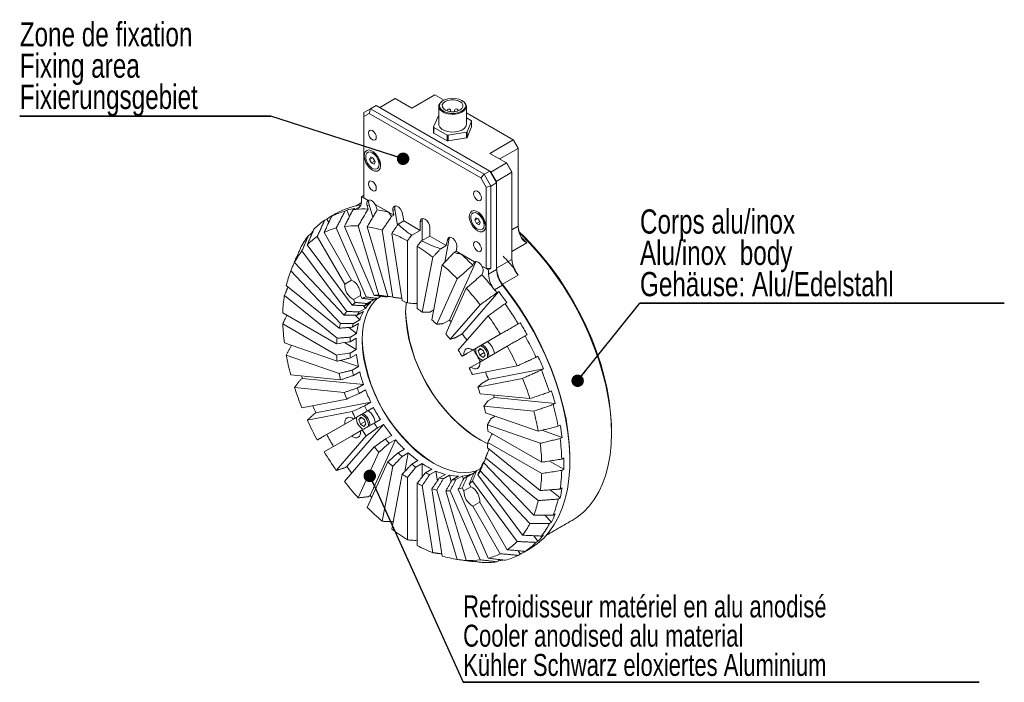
# Model space of a CAD drawing. Header units: millimetres. Extents: x 12 to 395, y 66 to 283.
# Tile 1 of 4: x 26 to 168, y 66 to 162. Entities that reach past the tile are written whole.
import ezdxf

# ---------------------------------------------------------------- set-up
doc = ezdxf.new("R2010")
doc.units = ezdxf.units.MM
doc.layers.add('FORMAT', color=7, linetype='Continuous')
doc.styles.add('SLDTEXTSTYLE0', font='TXT', dxfattribs={"width": 0.75})
doc.dimstyles.new('SLDDIMSTYLE6', dxfattribs={"dimtxt": 0, "dimasz": 1.8, "dimexe": 0, "dimexo": 0.0625, "dimgap": 0, "dimtad": 0, "dimtih": 1, "dimtoh": 1, "dimdec": 0, "dimrnd": 1e-09, "dimzin": 0, "dimdsep": 46, "dimtxsty": 'Standard', "dimblk1": 'DOT', "dimblk2": 'DOT', "dimsah": 1, "dimcen": 0.09, "dimadec": 0, "dimazin": 0, "dimtfac": 1.8, "dimtdec": 0, "dimtofl": 0, "dimtmove": 0, "dimatfit": 3, "dimldrblk": 'DOT', "dimfxl": 1, "dimtolj": 1, "dimtzin": 0, "dimarcsym": 0})

# ---------------------------------------------------------------- blocks, each defined once
blk = doc.blocks.new('SW_NOTE_3')
at = {"layer": 'FORMAT', "color": 0}
for p, q in [((0, 0), (74.64, 0)), ((74.64, 0), (0, 0)), ((0, 0), (74.64, 0)), ((74.64, 0), (0, 0)), ((0, 0), (74.64, 0)), ((74.64, 0), (0, 0))]:
    blk.add_line(p, q, dxfattribs=at)
at = {"layer": 'FORMAT', "color": 0, "char_height": 3.175, "attachment_point": 1, "style": 'SLDTEXTSTYLE0'}
for s, insert in [('Refroidisseur matériel en alu anodisé', (0, 12.56)), ('Cooler anodised alu material', (0, 8.33)), ('Kühler Schwarz eloxiertes Aluminium', (0, 4.1))]:
    blk.add_mtext(s, dxfattribs=dict(at, insert=insert))
blk = doc.blocks.new('_DOT')
at = {"color": 0, "linetype": 'ByBlock', "lineweight": -2}
blk.add_line((-0.5, 0), (-1, 0), dxfattribs=at)
at = {"color": 0, "linetype": 'ByBlock', "const_width": 0.5}
blk.add_lwpolyline([(-0.25, 0, 1), (0.25, 0, 1)], format="xyb", close=True, dxfattribs=at)
blk = doc.blocks.new('SW_NOTE_4')
at = {"layer": 'FORMAT', "color": 0}
for p, q in [((0, 0), (52.7, 0)), ((52.7, 0), (0, 0)), ((0, 0), (52.7, 0)), ((52.7, 0), (0, 0)), ((0, 0), (52.7, 0)), ((52.7, 0), (0, 0))]:
    blk.add_line(p, q, dxfattribs=at)
at = {"layer": 'FORMAT', "color": 0, "char_height": 3.5, "attachment_point": 1, "style": 'SLDTEXTSTYLE0'}
for s, insert in [('Corps alu/inox', (0, 13.57)), ('Alu/inox  body', (0, 9.04)), ('Gehäuse: Alu/Edelstahl', (0, 4.52))]:
    blk.add_mtext(s, dxfattribs=dict(at, insert=insert))
blk = doc.blocks.new('SW_NOTE_5')
at = {"layer": 'FORMAT', "color": 0}
for p, q in [((-36.35, 0), (0, 0)), ((0, 0), (-36.35, 0)), ((-36.35, 0), (0, 0)), ((0, 0), (-36.35, 0)), ((-36.35, 0), (0, 0)), ((0, 0), (-36.35, 0))]:
    blk.add_line(p, q, dxfattribs=at)
at = {"layer": 'FORMAT', "color": 0, "char_height": 3.5, "attachment_point": 1, "style": 'SLDTEXTSTYLE0'}
for s, insert in [('Zone de fixation', (-36.34, 13.57)), ('Fixing area', (-36.34, 9.04)), ('Fixierungsgebiet', (-36.34, 4.52))]:
    blk.add_mtext(s, dxfattribs=dict(at, insert=insert))

msp = doc.modelspace()

# ---------------------------------------------------------------- linework, layer by layer
at = {"color": 7, "linetype": 'Continuous', "lineweight": 15}
for p, q in [((82.35, 149.379), (85.709, 151.318)), ((87.021, 150.561), (85.709, 151.318)), ((76.405, 149.301), (77.219, 149.77)), ((93.634, 140.294), (77.219, 149.77)), ((79.946, 150.767), (77.719, 149.482)), ((82.35, 149.379), (79.946, 150.767)), ((75.42, 148.732), (76.405, 149.301)), ((75.42, 148.732), (75.42, 148.155)), ((76.198, 148.604), (75.42, 148.155)), ((75.42, 148.155), (75.42, 136.397)), ((76.405, 149.301), (76.198, 148.604)), ((92.32, 139.297), (76.198, 148.604)), ((76.405, 149.301), (92.82, 139.825)), ((86.166, 148.193), (85.495, 146.661)), ((88.652, 148.892), (88.603, 148.913)), ((89.027, 149.017), (89.02, 148.982)), ((97.023, 144.787), (90.254, 148.694)), ((90.978, 147.557), (90.254, 147.964)), ((90.342, 145.953), (91.014, 147.485)), ((91.014, 146.669), (91.014, 147.485)), ((85.495, 145.845), (85.495, 146.661)), ((85.531, 146.589), (87.493, 145.488)), ((85.531, 146.589), (85.531, 145.773)), ((87.493, 144.671), (85.531, 145.773)), ((87.493, 144.671), (87.493, 145.488)), ((87.619, 145.469), (90.252, 145.9)), ((87.619, 145.469), (87.619, 144.653)), ((90.252, 145.083), (90.252, 145.9)), ((91.014, 146.669), (90.342, 145.137)), ((90.342, 145.953), (90.342, 145.137)), ((90.252, 145.083), (87.619, 144.653)), ((93.664, 142.848), (97.023, 144.787)), ((97.73, 143.562), (97.023, 144.787)), ((97.064, 144.763), (97.023, 144.787)), ((97.064, 144.763), (97.73, 143.61)), ((96.068, 141.46), (93.664, 142.848)), ((95.078, 142.032), (97.73, 143.562)), ((97.73, 143.61), (97.73, 143.562)), ((97.73, 132.301), (97.73, 143.562)), ((76.253, 141.979), (76.41, 142.324)), ((76.253, 141.979), (76.664, 142.216)), ((76.502, 141.461), (76.253, 141.979)), ((76.41, 142.324), (76.814, 142.151)), ((76.502, 141.461), (76.961, 141.726)), ((76.906, 141.289), (76.502, 141.461)), ((76.961, 141.726), (76.742, 142.182)), ((76.814, 142.151), (77.063, 141.634)), ((77.063, 141.634), (76.906, 141.289)), ((77.033, 141.696), (76.961, 141.726)), ((93.789, 140.145), (96.068, 141.46)), ((96.846, 140.113), (96.068, 141.46)), ((96.109, 141.436), (96.068, 141.46)), ((96.109, 141.436), (96.846, 140.161)), ((92.82, 139.825), (92.32, 139.297)), ((92.82, 139.825), (93.634, 140.294)), ((92.82, 139.825), (93.805, 138.119)), ((94.618, 138.588), (93.634, 140.294)), ((93.737, 140.234), (93.634, 140.294)), ((93.737, 140.234), (94.618, 138.708)), ((96.846, 140.113), (94.567, 138.797)), ((96.846, 140.161), (96.846, 140.113)), ((96.846, 127.523), (96.846, 140.113)), ((93.098, 137.95), (92.32, 139.297)), ((93.805, 138.119), (94.618, 138.588)), ((94.618, 138.708), (94.618, 138.588)), ((94.618, 126.063), (94.618, 138.588)), ((75.42, 136.805), (75.066, 136.6)), ((93.805, 138.119), (93.098, 137.95)), ((93.098, 126.191), (93.098, 137.95)), ((93.805, 138.119), (93.805, 126.191)), ((75.066, 136.6), (76.021, 136.049)), ((75.066, 136.002), (75.066, 136.6)), ((76.022, 136.049), (75.42, 136.397)), ((76.177, 135.427), (75.893, 135.263)), ((76.022, 136.049), (76.021, 136.049)), ((76.177, 135.427), (76.718, 133.608)), ((77.071, 135.442), (77.073, 135.443)), ((77.071, 135.442), (79.014, 134.321)), ((79.741, 133.903), (77.073, 135.443)), ((71.051, 133.933), (70.767, 133.769)), ((72.677, 134.476), (72.962, 134.64)), ((72.962, 134.64), (73.354, 133.736)), ((74.137, 134.869), (73.853, 134.705)), ((74.196, 134.746), (74.82, 135.106)), ((75.893, 135.263), (76.033, 134.792)), ((77.339, 134.662), (77.199, 135.134)), ((79.741, 133.903), (79.428, 133.722)), ((79.917, 134.746), (79.634, 134.582)), ((79.634, 134.582), (79.741, 133.903)), ((79.917, 134.746), (80.276, 132.452)), ((81.183, 133.07), (81.021, 134.1)), ((69.767, 133.191), (70.051, 133.355)), ((70.051, 133.355), (70.343, 132.849)), ((80.383, 132.609), (81.183, 133.07)), ((83.552, 131.702), (81.183, 133.07)), ((83.835, 133.09), (83.552, 132.927)), ((83.552, 132.927), (83.552, 131.702)), ((83.835, 133.09), (83.835, 130.233)), ((91.456, 133.202), (91.612, 133.547)), ((91.456, 133.202), (91.866, 133.439)), ((91.704, 132.685), (91.456, 133.202)), ((91.612, 133.547), (92.017, 133.375)), ((91.704, 132.685), (92.164, 132.95)), ((92.109, 132.512), (91.704, 132.685)), ((92.164, 132.95), (91.945, 133.406)), ((92.017, 133.375), (92.265, 132.858)), ((92.265, 132.858), (92.109, 132.512)), ((92.236, 132.919), (92.164, 132.95)), ((67.413, 130.986), (67.698, 131.15)), ((67.698, 131.15), (67.817, 130.989)), ((73.655, 124.523), (69.68, 131.408)), ((71.43, 132.056), (75.756, 122.081)), ((76.932, 122.31), (72.606, 132.285)), ((74.602, 132.364), (77.582, 122.336)), ((78.889, 122.206), (75.908, 132.235)), ((78.074, 131.743), (79.594, 122.046)), ((80.981, 121.564), (79.461, 131.261)), ((83.552, 131.702), (82.349, 131.007)), ((84.966, 130.886), (84.966, 132.111)), ((96.846, 131.791), (97.73, 132.301)), ((73.72, 120.905), (67.244, 129.639)), ((68.68, 130.831), (72.655, 123.946)), ((81.714, 130.217), (81.714, 121.224)), ((83.763, 130.191), (84.966, 130.886)), ((87.336, 129.518), (84.966, 130.886)), ((87.78, 130.525), (87.125, 127.1)), ((87.497, 130.362), (87.336, 129.518)), ((87.78, 130.525), (87.497, 130.362)), ((87.853, 130.714), (87.78, 130.525)), ((96.846, 128.647), (98.997, 129.888)), ((98.185, 130.722), (98.997, 129.888)), ((66.459, 128.735), (72.934, 120.001)), ((83.128, 120.408), (83.128, 129.401)), ((87.336, 129.518), (86.536, 129.056)), ((88.465, 128.505), (88.778, 128.685)), ((88.778, 128.685), (88.884, 129.242)), ((91.446, 127.145), (88.778, 128.685)), ((89.502, 128.266), (91.445, 127.144)), ((72.587, 119.451), (65.392, 127.046)), ((65.707, 127.945), (65.776, 127.985)), ((85.38, 127.844), (83.861, 119.901)), ((91.601, 127.148), (87.803, 118.753)), ((91.317, 126.984), (91.177, 126.674)), ((91.601, 127.148), (91.317, 126.984)), ((91.446, 127.145), (91.445, 127.144)), ((91.633, 127.208), (91.601, 127.148)), ((94.619, 126.237), (96.846, 127.523)), ((64.851, 125.849), (72.045, 118.255)), ((85.248, 118.782), (86.767, 126.725)), ((92.483, 125.295), (92.623, 125.605)), ((92.495, 126.538), (92.497, 126.539)), ((92.495, 126.538), (93.45, 125.987)), ((93.098, 126.191), (92.497, 126.539)), ((93.805, 126.191), (93.098, 126.191)), ((93.45, 125.987), (93.805, 126.191)), ((93.45, 125.389), (94.618, 126.063)), ((93.45, 125.389), (93.45, 125.987)), ((97.147, 126.265), (97.227, 126.171)), ((73.656, 124.523), (72.655, 123.946)), ((88.933, 124.716), (85.953, 118.128)), ((97.73, 125.245), (95.459, 123.934)), ((71.832, 117.564), (64.194, 123.728)), ((87.26, 116.749), (90.24, 123.337)), ((94.947, 122.856), (89.637, 116.744)), ((94.32, 123.129), (95.488, 123.803)), ((94.663, 122.692), (94.947, 122.856)), ((95.488, 123.803), (95.575, 123.781)), ((63.918, 122.285), (71.556, 116.122)), ((73.936, 121.727), (74.936, 122.304)), ((73.936, 121.727), (74.187, 121.293)), ((75.187, 121.87), (74.936, 122.304)), ((76.43, 121.335), (75.534, 120.817)), ((75.913, 121.132), (76.809, 121.649)), ((76.767, 121.723), (76.809, 121.649)), ((77.375, 121.88), (77.909, 122.189)), ((79.078, 122.13), (79.128, 122.159)), ((82.938, 121.113), (83.128, 121.222)), ((96.123, 121.27), (95.839, 121.105)), ((71.484, 115.317), (63.696, 119.812)), ((75.363, 119.984), (74.466, 119.467)), ((74.748, 119.913), (75.645, 120.43)), ((75.351, 120.826), (75.645, 120.43)), ((84.948, 119.885), (85.523, 120.217)), ((92.236, 120.952), (87.909, 115.973)), ((74.648, 118.228), (73.751, 117.71)), ((73.925, 118.27), (74.822, 118.788)), ((74.181, 119.464), (74.822, 118.788)), ((86.907, 118.236), (87.803, 118.753)), ((89.085, 114.387), (93.412, 119.366)), ((98.033, 118.356), (93.308, 115.627)), ((97.749, 118.192), (98.033, 118.356)), ((63.696, 118.179), (71.484, 113.684)), ((73.271, 117.674), (74.372, 116.785)), ((73.476, 116.268), (74.372, 116.785)), ((71.556, 112.795), (63.918, 115.45)), ((72.599, 115.489), (74.314, 114.499)), ((74.314, 116.132), (73.417, 115.615)), ((88.74, 116.227), (89.637, 116.744)), ((95.161, 116.698), (91.186, 114.403)), ((93.308, 115.627), (91.186, 114.403)), ((99.033, 116.624), (98.749, 116.46)), ((73.417, 113.981), (74.314, 114.499)), ((89.905, 113.663), (91.594, 114.638)), ((90.378, 113.936), (91.275, 114.453)), ((91.594, 114.638), (91.275, 114.453)), ((92.236, 114.642), (91.951, 114.318)), ((92.365, 114.557), (91.951, 114.318)), ((91.951, 114.318), (92.175, 113.659)), ((92.836, 114.04), (92.175, 113.659)), ((92.186, 112.671), (96.161, 114.966)), ((92.745, 114.307), (92.236, 114.642)), ((92.969, 113.649), (92.745, 114.307)), ((64.194, 113.689), (71.832, 111.034)), ((72.059, 112.917), (74.648, 112.017)), ((74.372, 113.778), (73.476, 113.261)), ((89.905, 113.663), (89.655, 113.518)), ((92.186, 112.67), (90.905, 111.931)), ((92.175, 113.659), (92.684, 113.324)), ((92.684, 113.324), (92.969, 113.649)), ((100.317, 113.349), (100.601, 113.513)), ((73.751, 111.5), (74.648, 112.017)), ((74.822, 111.257), (73.925, 110.739)), ((90.655, 111.786), (90.905, 111.931)), ((97.597, 112.117), (91.122, 110.859)), ((93.44, 110.157), (101.387, 111.702)), ((101.387, 111.702), (101.103, 111.537)), ((72.045, 110.097), (64.851, 110.809)), ((66.248, 110.145), (66.533, 110.309)), ((66.533, 110.309), (75.363, 109.435)), ((91.908, 109.047), (98.383, 110.305)), ((93.44, 110.157), (92.543, 109.64)), ((65.392, 108.988), (72.587, 108.276)), ((74.466, 108.918), (75.363, 109.435)), ((75.645, 108.664), (74.748, 108.146)), ((102.268, 108.348), (102.552, 108.512)), ((72.934, 107.325), (66.459, 106.067)), ((68.483, 105.308), (76.43, 106.852)), ((75.534, 106.335), (76.43, 106.852)), ((99.45, 107.385), (92.255, 108.097)), ((94.263, 107.565), (93.366, 107.047)), ((94.263, 107.565), (103.093, 106.691)), ((67.244, 104.255), (73.72, 105.513)), ((76.058, 105.666), (73.936, 104.441)), ((76.809, 106.1), (75.913, 105.582)), ((76.809, 106.1), (76.058, 105.666)), ((92.796, 106.275), (99.991, 105.563)), ((103.093, 106.691), (102.809, 106.527)), ((68.199, 105.144), (68.483, 105.308)), ((74.344, 104.676), (70.051, 102.197)), ((72.655, 103.702), (74.344, 104.676)), ((74.187, 104.586), (73.936, 104.441)), ((74.986, 104.681), (74.701, 104.356)), ((75.115, 104.596), (74.701, 104.356)), ((74.701, 104.356), (74.925, 103.698)), ((75.586, 104.079), (74.925, 103.698)), ((75.495, 104.346), (74.986, 104.681)), ((75.719, 103.687), (75.495, 104.346)), ((76.913, 103.85), (77.809, 104.368)), ((100.648, 102.683), (93.01, 105.338)), ((94.391, 104.858), (93.816, 104.526)), ((72.655, 103.702), (68.68, 101.406)), ((78.271, 103.663), (72.962, 97.552)), ((74.936, 102.709), (73.655, 101.969)), ((74.925, 103.698), (75.434, 103.363)), ((74.936, 102.709), (75.187, 102.854)), ((75.434, 103.363), (75.719, 103.687)), ((78.271, 103.663), (77.375, 103.146)), ((93.286, 103.577), (100.924, 100.922)), ((101.146, 98.193), (93.358, 102.689)), ((101.151, 102.805), (104.086, 101.785)), ((103.526, 103.382), (103.81, 103.546)), ((69.68, 99.674), (73.655, 101.969)), ((70.051, 102.197), (69.767, 102.033)), ((75.756, 101.986), (71.43, 97.006)), ((79.975, 101.447), (76.317, 93.362)), ((78.551, 101.56), (79.447, 102.077)), ((79.975, 101.447), (79.078, 100.93)), ((94.064, 102.281), (93.874, 102.172)), ((104.086, 101.785), (103.802, 101.621)), ((72.606, 95.42), (76.932, 100.399)), ((80.385, 99.551), (81.281, 100.068)), ((100.924, 94.087), (93.286, 100.251)), ((93.358, 101.056), (101.146, 96.56)), ((77.582, 99.623), (74.602, 93.035)), ((81.853, 99.538), (80.957, 99.02)), ((81.853, 99.538), (81.338, 96.846)), ((82.344, 97.901), (83.24, 98.418)), ((92.874, 98.348), (92.825, 98.319)), ((93.01, 98.808), (100.648, 92.644)), ((102.261, 98.365), (104.329, 97.172)), ((104.044, 98.641), (104.329, 98.805)), ((72.962, 97.552), (72.677, 97.388)), ((75.908, 91.656), (78.889, 98.244)), ((79.594, 97.59), (78.074, 89.647)), ((83.835, 98.007), (82.938, 97.49)), ((83.835, 98.007), (83.835, 96.029)), ((84.353, 96.673), (85.249, 97.191)), ((85.844, 96.915), (84.948, 96.397)), ((85.844, 96.915), (86.063, 95.518)), ((92.291, 97.277), (91.758, 96.969)), ((92.255, 96.921), (99.45, 89.326)), ((99.991, 90.523), (92.796, 98.118)), ((104.329, 97.172), (104.044, 97.008)), ((79.461, 88.528), (80.981, 96.471)), ((81.714, 95.964), (81.714, 86.971)), ((86.335, 95.915), (87.231, 96.433)), ((87.803, 96.303), (86.907, 95.786)), ((87.803, 96.303), (88.068, 95.41)), ((88.213, 95.656), (89.11, 96.174)), ((89.637, 96.195), (88.74, 95.677)), ((89.637, 96.195), (89.833, 95.743)), ((89.916, 95.906), (90.813, 96.423)), ((91.275, 96.594), (90.378, 96.077)), ((91.122, 95.467), (97.597, 86.733)), ((91.384, 96.643), (91.275, 96.594)), ((91.275, 96.594), (91.317, 96.521)), ((98.383, 87.637), (91.908, 96.371)), ((83.128, 86.155), (83.128, 95.148)), ((83.861, 94.808), (85.38, 85.111)), ((86.767, 84.629), (85.248, 94.326)), ((85.953, 94.166), (88.933, 84.137)), ((90.24, 84.008), (87.26, 94.037)), ((87.909, 94.063), (92.236, 84.087)), ((93.412, 84.316), (89.085, 94.291)), ((89.655, 94.502), (89.905, 94.068)), ((90.906, 94.645), (89.905, 94.068)), ((90.905, 94.645), (90.655, 95.079)), ((102.363, 94.197), (103.81, 93.029)), ((103.802, 94.307), (104.086, 94.471)), ((76.317, 93.362), (76.033, 93.198)), ((103.81, 93.029), (103.526, 92.865)), ((91.186, 91.849), (92.186, 92.426)), ((91.186, 91.849), (95.161, 84.964)), ((96.161, 85.541), (92.186, 92.427)), ((101.584, 90.537), (102.552, 89.516)), ((102.809, 90.548), (103.093, 90.712)), ((102.552, 89.516), (102.268, 89.352)), ((100.014, 87.559), (100.601, 86.767)), ((101.103, 87.507), (101.387, 87.671)), ((98.749, 85.302), (99.033, 85.466)), ((100.601, 86.767), (100.317, 86.603)), ((94.867, 84.137), (94.947, 83.953)), ((97.741, 85.395), (98.033, 84.889)), ((98.033, 84.889), (97.749, 84.725)), ((91.245, 83.87), (91.177, 83.831)), ((94.947, 83.953), (94.663, 83.789))]:
    msp.add_line(p, q, dxfattribs=at)
at = {"color": 7, "linetype": 'Continuous', "lineweight": 15, "flags": 128}
for points in [[(89.649, 150.473), (89.984, 150.225), (90.191, 149.934), (90.254, 149.622), (90.169, 149.312), (89.942, 149.026), (89.59, 148.786), (89.139, 148.61), (88.622, 148.51), (88.078, 148.495), (87.547, 148.565), (87.068, 148.716), (86.678, 148.935), (86.404, 149.207), (86.268, 149.511), (86.279, 149.826), (86.436, 150.127), (86.729, 150.392), (86.84, 150.462)], [(89.579, 150.513), (89.142, 150.697), (88.632, 150.802), (88.092, 150.82), (87.566, 150.749), (87.095, 150.596), (86.718, 150.372), (86.465, 150.096), (86.358, 149.79), (86.404, 149.479), (86.6, 149.188), (86.93, 148.941), (87.367, 148.757), (87.877, 148.652), (88.417, 148.634), (88.943, 148.705), (89.414, 148.858), (89.791, 149.082), (90.044, 149.358), (90.151, 149.664), (90.105, 149.975), (89.909, 150.266), (89.579, 150.513)], [(89.3, 150.348), (88.917, 150.504), (88.468, 150.584), (87.999, 150.58), (87.555, 150.493), (87.179, 150.331), (86.909, 150.109), (86.77, 149.851), (86.776, 149.58), (86.928, 149.323), (87.209, 149.106), (87.592, 148.95), (88.041, 148.87), (88.51, 148.874), (88.954, 148.961), (89.33, 149.123), (89.6, 149.345), (89.739, 149.604), (89.733, 149.874), (89.581, 150.131), (89.3, 150.348)], [(87.469, 148.989), (87.467, 149.006), (87.467, 149.008)], [(86.254, 147.073), (86.268, 146.939), (86.404, 146.635), (86.678, 146.363), (87.068, 146.144), (87.547, 145.993), (88.078, 145.923), (88.622, 145.938), (89.139, 146.038), (89.59, 146.214), (89.942, 146.454), (90.169, 146.739), (90.254, 147.05), (90.254, 147.073)], [(76.658, 144.827), (76.874, 144.752), (77.058, 144.788), (77.181, 144.929), (77.224, 145.154), (77.181, 145.429), (77.058, 145.712), (76.874, 145.959), (76.658, 146.134), (76.441, 146.209), (76.258, 146.174), (76.135, 146.032), (76.092, 145.807), (76.135, 145.532), (76.258, 145.25), (76.441, 145.002), (76.658, 144.827)], [(76.658, 140.434), (77.008, 140.293), (77.327, 140.287), (77.587, 140.415), (77.764, 140.667), (77.843, 141.02), (77.816, 141.443), (77.687, 141.898), (77.466, 142.345), (77.173, 142.745), (76.835, 143.061), (76.481, 143.265), (76.142, 143.34), (75.85, 143.278), (75.629, 143.086), (75.5, 142.78), (75.473, 142.388), (75.552, 141.943), (75.729, 141.487), (75.989, 141.059), (76.308, 140.698), (76.658, 140.434)], [(77.556, 140.858), (77.386, 140.642), (77.138, 140.553), (76.837, 140.599), (76.517, 140.776), (76.213, 141.065), (75.956, 141.434), (75.776, 141.844), (75.691, 142.249), (75.711, 142.607), (75.833, 142.877), (76.045, 143.032), (76.324, 143.054), (76.638, 142.94), (76.955, 142.704), (77.239, 142.37), (77.461, 141.976), (77.595, 141.563), (77.628, 141.176), (77.556, 140.858)], [(77.028, 142.896), (76.88, 142.858), (76.836, 142.826)], [(77.63, 141.45), (77.68, 141.473), (77.787, 141.582)], [(76.658, 137.479), (76.874, 137.403), (77.058, 137.439), (77.181, 137.58), (77.224, 137.805), (77.181, 138.08), (77.058, 138.363), (76.874, 138.61), (76.658, 138.785), (76.441, 138.86), (76.258, 138.825), (76.135, 138.684), (76.092, 138.458), (76.135, 138.184), (76.258, 137.901), (76.441, 137.653), (76.658, 137.479)], [(91.861, 136.051), (92.077, 135.976), (92.261, 136.011), (92.383, 136.153), (92.426, 136.378), (92.383, 136.653), (92.261, 136.935), (92.077, 137.183), (91.861, 137.358), (91.644, 137.433), (91.461, 137.397), (91.338, 137.256), (91.295, 137.031), (91.338, 136.756), (91.461, 136.473), (91.644, 136.226), (91.861, 136.051)], [(77.073, 135.443), (76.963, 135.62), (76.835, 135.78), (76.694, 135.913), (76.547, 136.016), (76.4, 136.083), (76.26, 136.111), (76.132, 136.1), (76.022, 136.049)], [(81.021, 134.1), (80.916, 134.456), (80.721, 134.793), (80.466, 135.063), (80.19, 135.222), (79.935, 135.247), (79.74, 135.134), (79.634, 134.901), (79.634, 134.582)], [(79.99, 135.254), (79.917, 135.064), (79.917, 134.746)], [(91.861, 131.658), (92.211, 131.517), (92.53, 131.51), (92.789, 131.638), (92.967, 131.89), (93.045, 132.243), (93.019, 132.667), (92.89, 133.122), (92.669, 133.569), (92.376, 133.968), (92.038, 134.284), (91.684, 134.489), (91.345, 134.563), (91.053, 134.502), (90.832, 134.31), (90.703, 134.004), (90.676, 133.611), (90.755, 133.167), (90.932, 132.711), (91.192, 132.283), (91.511, 131.921), (91.861, 131.658)], [(92.759, 132.081), (92.589, 131.866), (92.341, 131.776), (92.04, 131.823), (91.72, 132), (91.415, 132.289), (91.159, 132.658), (90.978, 133.067), (90.894, 133.473), (90.914, 133.83), (91.036, 134.101), (91.248, 134.255), (91.526, 134.277), (91.841, 134.164), (92.158, 133.927), (92.442, 133.594), (92.664, 133.199), (92.798, 132.786), (92.831, 132.4), (92.759, 132.081)], [(92.231, 134.119), (92.083, 134.082), (92.039, 134.05)], [(84.966, 132.111), (84.913, 132.454), (84.759, 132.808), (84.53, 133.117), (84.259, 133.335), (83.989, 133.429), (83.759, 133.385), (83.606, 133.208), (83.552, 132.927)], [(83.921, 133.431), (83.889, 133.372), (83.835, 133.09)], [(92.833, 132.674), (92.883, 132.696), (92.989, 132.806)], [(97.855, 131.538), (98.71, 130.71), (100.016, 129.339), (101.279, 127.884), (102.492, 126.351), (103.649, 124.751), (104.743, 123.09), (105.768, 121.378), (106.718, 119.626), (107.589, 117.841), (108.376, 116.034), (109.074, 114.215), (109.679, 112.394), (110.189, 110.581), (110.6, 108.785), (110.91, 107.016), (111.118, 105.285), (111.222, 103.6), (111.235, 102.777)], [(105.539, 89.778), (106.272, 90.25), (107.181, 90.986), (108.007, 91.843), (108.747, 92.816), (109.397, 93.899), (109.952, 95.088), (110.411, 96.376), (110.77, 97.755), (111.028, 99.219), (111.184, 100.76), (111.235, 102.369), (111.184, 104.038), (111.028, 105.758), (110.77, 107.52), (110.411, 109.314), (109.952, 111.131), (109.397, 112.962), (108.747, 114.795), (108.007, 116.623), (107.181, 118.434), (106.272, 120.219), (105.287, 121.969), (104.229, 123.674), (103.105, 125.325), (101.92, 126.914), (100.681, 128.432), (99.395, 129.871), (98.069, 131.222), (97.903, 131.382)], [(88.884, 129.242), (88.884, 129.561), (88.779, 129.916), (88.584, 130.254), (88.329, 130.523), (88.053, 130.683), (87.798, 130.708), (87.603, 130.595), (87.497, 130.362)], [(91.861, 128.702), (92.077, 128.627), (92.261, 128.663), (92.383, 128.804), (92.426, 129.029), (92.383, 129.304), (92.261, 129.586), (92.077, 129.834), (91.861, 130.009), (91.644, 130.084), (91.461, 130.048), (91.338, 129.907), (91.295, 129.682), (91.338, 129.407), (91.461, 129.124), (91.644, 128.877), (91.861, 128.702)], [(92.497, 126.539), (92.387, 126.716), (92.259, 126.875), (92.118, 127.009), (91.971, 127.112), (91.824, 127.179), (91.684, 127.207), (91.556, 127.196), (91.446, 127.145)], [(74.517, 123.742), (74.609, 123.568), (74.691, 123.441)], [(99.425, 85.672), (99.588, 85.768), (100.553, 86.437), (101.438, 87.229), (102.239, 88.141), (102.952, 89.166), (103.573, 90.301), (104.098, 91.539), (104.526, 92.873), (104.853, 94.296), (105.079, 95.802), (105.201, 97.381), (105.22, 99.027), (105.134, 100.729), (104.946, 102.48), (104.654, 104.27), (104.262, 106.09), (103.771, 107.929), (103.184, 109.779), (102.504, 111.63), (101.734, 113.472), (100.878, 115.295), (99.941, 117.09), (98.929, 118.848), (97.845, 120.558), (96.696, 122.213), (95.488, 123.803)], [(95.575, 123.781), (96.772, 122.205), (97.911, 120.565), (98.985, 118.87), (99.989, 117.128), (100.917, 115.349), (101.765, 113.542), (102.528, 111.717), (103.202, 109.883), (103.784, 108.049), (104.271, 106.226), (104.66, 104.423), (104.948, 102.649), (105.135, 100.913), (105.22, 99.226), (105.225, 98.695)], [(75.173, 115.84), (75.226, 117.007), (75.383, 118.102), (75.643, 119.113), (76.004, 120.029), (76.461, 120.842), (77.011, 121.543), (77.341, 121.87)], [(81.466, 119.881), (81.519, 121.07), (81.543, 121.309)], [(93.346, 100.864), (92.337, 101.361), (91.28, 102.002), (90.231, 102.759), (89.2, 103.626), (88.198, 104.594), (87.234, 105.652), (86.318, 106.791), (85.46, 108), (84.667, 109.265), (83.948, 110.576), (83.309, 111.918), (82.758, 113.278), (82.299, 114.643), (81.937, 115.999), (81.677, 117.333), (81.519, 118.631), (81.466, 119.881)], [(87.803, 118.753), (87.97, 118.59), (88.055, 118.506)], [(91.73, 96.944), (91.702, 96.935), (90.85, 96.742), (89.941, 96.684), (88.987, 96.762), (87.996, 96.975), (86.979, 97.321), (85.945, 97.797), (84.907, 98.396), (83.873, 99.114), (82.856, 99.943), (81.865, 100.874), (80.911, 101.898), (80.003, 103.004), (79.15, 104.181), (78.362, 105.417), (77.646, 106.7), (77.011, 108.015), (76.461, 109.35), (76.004, 110.691), (75.643, 112.024), (75.383, 113.335), (75.226, 114.612), (75.173, 115.84)], [(91.186, 114.403), (90.926, 114.556), (90.672, 114.637), (90.437, 114.644), (90.233, 114.574), (90.071, 114.432), (89.959, 114.226), (89.903, 113.965), (89.905, 113.663)], [(90.905, 111.931), (91.166, 111.778), (91.42, 111.696), (91.655, 111.69), (91.858, 111.76), (92.02, 111.901), (92.132, 112.108), (92.189, 112.369), (92.186, 112.671)], [(66.533, 110.309), (66.46, 110.537), (66.423, 110.653)], [(94.175, 107.907), (94.205, 107.791), (94.263, 107.565)], [(73.936, 104.441), (73.676, 104.594), (73.422, 104.676), (73.187, 104.682), (72.983, 104.613), (72.821, 104.471), (72.709, 104.264), (72.653, 104.003), (72.655, 103.702)], [(73.655, 101.969), (73.916, 101.817), (74.17, 101.735), (74.405, 101.729), (74.608, 101.798), (74.77, 101.94), (74.882, 102.146), (74.939, 102.407), (74.936, 102.709)], [(76.56, 93.096), (76.478, 93.185), (76.317, 93.362)], [(91.767, 93.864), (91.859, 93.691), (91.941, 93.563)]]:
    msp.add_lwpolyline(points, dxfattribs=at)
at = {"color": 7, "linetype": 'Continuous', "lineweight": 15}
for centre, radius, start, end in [((87.554, 145.958), 2.631, 119.55023, 121.84366), ((87.717, 149.008), 0.25, 60.69259, 180), ((87.717, 149.008), 0.25, 0, 60.69259), ((87.819, 149.035), 0.15, 286.99248, 349.88036), ((88.777, 149.017), 0.25, 60.69259, 180), ((88.645, 149.023), 0.118, 183.20854, 249.18226), ((88.777, 149.017), 0.25, 0, 60.69259), ((89.947, 147.007), 1.169, 24.147, 28.08556), ((86.562, 147.14), 1.169, 204.147, 208.08556), ((86.562, 146.323), 1.169, 204.147, 208.08556), ((88.226, 150.072), 4.642, 260.90535, 262.4758), ((88.955, 148.188), 2.631, 299.55023, 301.84366), ((88.226, 149.255), 4.642, 260.90535, 262.4758), ((88.955, 147.372), 2.631, 299.55023, 301.84366), ((76.506, 141.718), 1.125, 1.87308, 58.12154), ((76.275, 125.701), 9.759, 97.73747, 119.78506), ((73.976, 135.827), 1.103, 281.48889, 9.13853), ((76.537, 135.561), 0.71, 136.64998, 204.83406), ((76.909, 135.736), 0.795, 151.75666, 202.8371), ((75.629, 134.662), 1.639, 16.72435, 28.40291), ((75.214, 125.57), 9.341, 116.46169, 123.54907), ((75.046, 125.148), 9.624, 104.24932, 116.40013), ((75.535, 124.538), 10.425, 97.70201, 104.28916), ((75.333, 123.815), 10.99, 95.93978, 97.74092), ((75.413, 122.836), 11.972, 87.03164, 95.83295), ((75.039, 119.123), 15.708, 75.34177, 81.57883), ((91.709, 132.942), 1.125, 1.87308, 58.12154), ((75.095, 125.175), 9.625, 123.61069, 135.76075), ((76.113, 124.64), 10.64, 139.2443, 142.27493), ((73.702, 123.236), 9.108, 104.44578, 116.20367), ((74.048, 121.208), 11.17, 87.1571, 97.41794), ((73.605, 117.073), 15.336, 73.0585, 81.36332), ((71.598, 111.347), 21.41, 61.80592, 68.45359), ((101.441, 132.503), 3.714, 181.8596, 210.09192), ((101.299, 132.417), 3.571, 181.8596, 210.09192), ((76.769, 123.786), 11.806, 142.41969, 153.02212), ((73.748, 123.262), 9.109, 123.80714, 135.56431), ((75.333, 121.948), 11.172, 142.59127, 152.85054), ((67.952, 105.032), 28.708, 52.62148, 58.08787), ((63.639, 99.376), 38.775, 44.74961, 48.16382), ((91.673, 126.831), 0.388, 126.04709, 156.72599), ((64.724, 98.799), 42.463, 40.12494, 43.40677), ((100.383, 127.693), 3.538, 181.43823, 205.60998), ((100.679, 127.699), 3.837, 182.63929, 219.77207), ((79.138, 120.263), 15.34, 158.64324, 166.94651), ((63.348, 99.305), 36.059, 44.80393, 49.49922), ((91.542, 125.932), 1.13, 343.1828, 32.43994), ((97.278, 125.564), 3.831, 182.61997, 219.46247), ((98.829, 126.46), 4.215, 182.61997, 219.46247), ((98.446, 126.238), 3.831, 182.61997, 219.46247), ((75.053, 123.851), 2.4, 177.74192, 242.25808), ((72.538, 122.399), 2.4, 357.74192, 62.25808), ((59.725, 95.662), 44.173, 38.44769, 42.13221), ((59.015, 95.169), 42.053, 37.81573, 42.0534), ((58.514, 94.683), 45.73, 37.76969, 38.46588), ((58.07, 94.288), 46.648, 35.33903, 37.76434), ((85.101, 119.139), 21.416, 171.55056, 178.19705), ((77.345, 117.011), 5.32, 126.41392, 132.95753), ((77.317, 116.995), 5.32, 107.05271, 113.59673), ((78.897, 117.15), 4.976, 126.84779, 132.52366), ((80.094, 117.358), 5.408, 132.65487, 145.37318), ((78.87, 117.135), 4.976, 107.48661, 113.16284), ((77.517, 115.808), 6.528, 89.43302, 95.14203), ((79.058, 116.023), 6.107, 89.81164, 94.76341), ((77.257, 113.387), 8.969, 74.90124, 79.52058), ((76.082, 110.036), 12.525, 63.28122, 66.97829), ((56.687, 93.349), 47.993, 31.1747, 35.33481), ((78.274, 116.243), 6.53, 144.86684, 150.57497), ((79.766, 116.431), 6.108, 145.2454, 150.19641), ((81.545, 116.467), 7.112, 150.36288, 160.95553), ((104.648, 121.018), 23.206, 182.60583, 237.38879), ((73.948, 106.34), 16.798, 53.83469, 56.87466), ((80.502, 115.258), 8.971, 160.48564, 165.10412), ((81.85, 115.509), 8.392, 160.792, 164.79776), ((84.248, 115.644), 9.942, 164.93584, 173.40734), ((71.254, 102.989), 21.101, 45.84601, 48.45714), ((56.325, 93.139), 45.424, 31.24212, 35.2674), ((56.555, 93.254), 48.483, 28.81814, 31.18186), ((92.394, 119.139), 28.714, 181.9145, 187.38009), ((83.992, 114.6), 12.529, 173.0256, 176.72201), ((85.116, 114.894), 11.721, 173.27082, 176.47679), ((87.953, 115.316), 13.664, 176.57407, 183.42593), ((97.839, 117.087), 22.693, 182.83268, 237.1701), ((68.719, 100.567), 24.609, 38.75623, 41.1129), ((71.051, 101.742), 23.885, 36.14264, 38.90844), ((91.744, 113.57), 2.584, 7.23548, 52.76452), ((56.702, 93.32), 47.994, 24.66527, 28.82529), ((89.109, 114.894), 15.718, 183.32918, 185.96541), ((67.146, 99.379), 26.582, 32.13548, 34.37404), ((70.063, 101.052), 25.09, 27.7158, 32.2842), ((93.321, 114.48), 1.723, 174.50979, 245.47191), ((91.599, 113.486), 1.723, 354.52772, 65.4852), ((91.505, 113.432), 2.033, 0.53785, 59.47177), ((56.339, 93.112), 45.425, 24.73268, 28.75787), ((99.655, 120.263), 36.065, 190.50196, 195.19676), ((88.26, 114.6), 16.802, 183.12753, 186.16706), ((92.037, 115.644), 17.763, 186.0285, 191.78026), ((58.205, 94.048), 46.651, 22.23585, 24.66105), ((93.084, 115.509), 19.744, 191.71714, 193.98158), ((95.69, 116.467), 21.509, 194.01884, 199.08139), ((67.154, 99.362), 26.582, 25.62602, 27.86453), ((71.172, 101.569), 23.867, 21.09063, 23.86026), ((59.977, 94.708), 44.436, 17.87609, 22.25542), ((92.509, 115.258), 21.104, 191.54393, 194.15479), ((59.439, 94.425), 42.057, 17.94706, 22.18445), ((105.403, 121.947), 42.057, 197.94706, 202.18445), ((95.873, 116.242), 24.611, 198.8875, 201.24401), ((96.231, 116.431), 23.025, 199.04384, 201.08767), ((98.167, 117.357), 24.142, 201.10482, 205.79208), ((68.969, 100.13), 24.611, 18.8875, 21.24401), ((62.992, 95.765), 41.562, 15.24044, 17.85979), ((111.109, 124.876), 46.903, 203.24051, 204.65762), ((97.687, 117.01), 26.582, 205.62602, 207.86453), ((97.928, 117.149), 24.869, 205.77453, 207.71603), ((74.494, 103.608), 2.584, 7.23548, 52.76452), ((99.021, 117.769), 25.09, 207.7158, 212.2842), ((72.333, 101.115), 21.104, 11.54393, 14.15479), ((65.187, 96.109), 36.065, 10.50196, 15.19676), ((66.05, 96.488), 38.105, 10.42333, 15.27539), ((108.503, 123.26), 45.425, 204.73268, 208.75787), ((76.065, 104.517), 1.717, 174.41614, 246.1439), ((74.352, 103.527), 1.719, 353.9804, 65.53233), ((74.261, 103.475), 2.026, 359.73294, 59.54859), ((97.696, 116.993), 26.582, 212.13548, 214.37404), ((97.937, 117.133), 24.868, 212.28399, 214.22553), ((98.236, 117.235), 24.141, 214.20796, 218.89542), ((76.582, 101.772), 16.802, 3.12753, 6.16706), ((70.052, 97.355), 34.322, 7.41642, 10.39234), ((112.529, 125.567), 48.483, 208.81814, 211.18186), ((96.465, 116.021), 23.022, 218.91258, 220.95655), ((96.226, 115.534), 21.507, 220.91898, 225.98196), ((73.721, 97.676), 30.339, 1.82296, 7.47164), ((96.123, 115.805), 24.609, 218.75623, 221.1129), ((80.85, 101.772), 12.529, 353.0256, 356.72201), ((72.447, 97.234), 28.714, 1.9145, 7.38009), ((108.517, 123.233), 45.424, 211.24212, 215.2674), ((94.093, 113.755), 19.741, 226.01924, 228.28391), ((93.686, 112.782), 17.76, 228.22077, 233.97325), ((87.525, 101.355), 6.108, 325.2454, 330.19641), ((84.34, 101.114), 8.971, 340.48564, 345.10412), ((77.944, 97.988), 26.397, 358.2274, 1.7726), ((111.232, 124.692), 46.917, 215.34273, 216.75857), ((93.587, 113.383), 21.101, 225.84601, 228.45714), ((91.573, 110.62), 15.715, 234.03637, 236.67298), ((91.36, 109.409), 13.661, 236.5762, 243.42918), ((89.792, 106.036), 9.939, 246.59647, 255.06955), ((88.394, 100.637), 4.976, 306.84779, 312.52366), ((86.568, 100.129), 6.53, 324.86684, 330.57497), ((81.427, 97.676), 22.627, 351.43925, 358.30836), ((90.893, 110.032), 16.798, 233.83469, 236.87466), ((89.576, 107.162), 11.718, 243.52649, 246.73302), ((88.477, 104.027), 8.39, 255.20766, 259.21417), ((89.154, 103.284), 7.111, 259.05062, 269.64515), ((88.233, 101.763), 6.107, 269.81164, 274.76341), ((89.2, 101.584), 5.407, 274.6357, 287.35547), ((88.421, 100.652), 4.976, 287.48661, 293.16284), ((87.496, 99.361), 5.32, 306.41392, 312.95753), ((79.741, 97.234), 21.416, 351.55056, 358.19705), ((105.827, 121.204), 42.053, 217.81573, 222.0534), ((88.76, 106.336), 12.525, 243.28122, 246.97829), ((87.584, 102.985), 8.969, 254.90124, 259.52058), ((87.324, 100.565), 6.528, 269.43302, 275.14203), ((87.525, 99.377), 5.32, 287.05271, 293.59673), ((92.303, 93.973), 2.4, 177.74192, 242.25808), ((89.788, 92.521), 2.4, 357.74192, 62.25808), ((85.105, 97.354), 19.199, 346.97973, 351.36345), ((85.704, 96.109), 15.34, 338.64324, 346.94651), ((87.727, 96.488), 16.209, 338.50425, 347.08551), ((101.493, 117.067), 36.059, 224.80393, 229.49922), ((90.33, 95.765), 13.726, 332.91771, 338.40071), ((96.889, 111.341), 28.708, 232.62148, 238.08787), ((89.508, 94.424), 11.172, 322.59127, 332.85054), ((91.747, 94.707), 11.806, 322.41969, 333.02212), ((93.136, 94.047), 10.427, 315.72083, 322.30722), ((93.243, 105.025), 21.41, 241.80592, 248.45359), ((91.093, 93.11), 9.109, 303.80714, 315.56431), ((93.871, 93.251), 9.341, 296.46169, 303.54907), ((93.421, 93.318), 9.625, 303.61069, 315.76075), ((91.236, 99.299), 15.336, 253.0585, 261.36332), ((90.794, 95.164), 11.17, 267.1571, 277.41794), ((91.14, 93.136), 9.108, 284.44578, 296.20367), ((93.515, 94.493), 10.638, 277.73428, 280.76777), ((93.47, 93.345), 9.624, 284.24932, 296.40013), ((93.104, 95.488), 11.803, 266.98549, 277.58955)]:
    msp.add_arc(centre, radius, start, end, dxfattribs=at)
for points in [[(86.254, 149.645), (86.254, 147.073)], [(86.911, 150.502), (86.84, 150.462)], [(89.669, 150.462), (89.598, 150.502)], [(90.254, 147.073), (90.254, 149.645)], [(87.467, 149.008), (87.467, 148.99)], [(87.967, 148.877), (87.967, 149.008)], [(88.527, 149.017), (88.527, 148.876)], [(89.027, 148.985), (89.027, 149.017)], [(77.1, 142.674), (76.658, 142.929)], [(77.035, 142.89), (76.88, 142.801)], [(77.63, 141.245), (77.63, 141.755)], [(77.63, 141.502), (77.785, 141.591)], [(75.041, 135.679), (74.311, 135.258)], [(71.427, 134.17), (70.543, 133.66)], [(72.677, 134.476), (71.43, 132.056)], [(72.606, 132.285), (73.853, 134.705)], [(76.033, 134.792), (74.602, 132.364)], [(75.908, 132.235), (77.339, 134.662)], [(79.014, 134.321), (79.428, 133.722)], [(92.303, 133.897), (91.861, 134.153)], [(92.237, 134.113), (92.083, 134.024)], [(69.767, 133.191), (68.68, 130.831)], [(69.68, 131.408), (70.767, 133.769)], [(79.428, 133.722), (78.074, 131.743)], [(79.461, 131.261), (80.383, 132.609)], [(92.833, 132.469), (92.833, 132.979)], [(92.833, 132.725), (92.987, 132.814)], [(67.244, 129.639), (68.199, 131.89)], [(67.413, 130.986), (66.459, 128.735)], [(82.349, 131.007), (81.714, 130.217)], [(83.128, 129.401), (83.763, 130.191)], [(98.228, 130.641), (98.209, 130.627)], [(65.392, 127.046), (66.248, 129.141)], [(86.536, 129.056), (85.38, 127.844)], [(86.767, 126.725), (88.465, 128.505)], [(65.707, 127.945), (64.851, 125.849)], [(91.177, 126.674), (88.933, 124.716)], [(90.24, 123.337), (92.483, 125.295)], [(64.439, 123.53), (63.918, 122.285)], [(94.663, 122.692), (92.236, 120.952)], [(74.187, 121.293), (75.913, 121.132)], [(76.913, 121.709), (75.187, 121.87)], [(75.756, 122.081), (77.375, 121.88)], [(78.551, 122.109), (76.932, 122.31)], [(77.582, 122.336), (79.078, 122.13)], [(79.594, 122.046), (80.932, 121.874)], [(93.412, 119.366), (95.839, 121.105)], [(72.934, 120.001), (74.748, 119.913)], [(75.534, 120.817), (73.72, 120.905)], [(83.861, 119.901), (84.948, 119.885)], [(72.045, 118.255), (73.925, 118.27)], [(74.466, 119.467), (72.587, 119.451)], [(85.953, 118.128), (86.907, 118.236)], [(73.751, 117.71), (71.832, 117.564)], [(97.749, 118.192), (95.161, 116.698)], [(71.556, 116.122), (73.476, 116.268)], [(87.909, 115.973), (88.74, 116.227)], [(96.161, 114.966), (98.749, 116.46)], [(64.974, 115.083), (64.194, 113.689)], [(73.476, 113.261), (71.556, 112.795)], [(89.655, 113.518), (90.378, 113.936)], [(100.317, 113.349), (97.597, 112.117)], [(71.832, 111.034), (73.751, 111.5)], [(98.383, 110.305), (101.103, 111.537)], [(66.248, 110.145), (65.392, 108.988)], [(73.925, 110.739), (72.045, 110.097)], [(72.587, 108.276), (74.466, 108.918)], [(92.543, 109.64), (91.908, 109.047)], [(102.268, 108.348), (99.45, 107.385)], [(74.748, 108.146), (72.934, 107.325)], [(93.366, 107.047), (92.796, 106.275)], [(73.72, 105.513), (75.534, 106.335)], [(75.913, 105.582), (74.187, 104.586)], [(99.991, 105.563), (102.809, 106.527)], [(68.199, 105.144), (67.244, 104.255)], [(93.816, 104.526), (93.286, 103.577)], [(75.187, 102.854), (76.913, 103.85)], [(77.375, 103.146), (75.756, 101.986)], [(103.526, 103.382), (100.648, 102.683)], [(111.235, 102.369), (111.235, 102.777)], [(68.68, 101.406), (69.767, 102.033)], [(76.932, 100.399), (78.551, 101.56)], [(100.924, 100.922), (103.802, 101.621)], [(79.078, 100.93), (77.582, 99.623)], [(93.53, 100.053), (93.01, 98.808)], [(78.889, 98.244), (80.385, 99.551)], [(80.957, 99.02), (79.594, 97.59)], [(92.825, 98.319), (92.255, 96.921)], [(105.225, 98.491), (105.225, 98.695)], [(71.43, 97.006), (72.677, 97.388)], [(80.981, 96.471), (82.344, 97.901)], [(91.758, 96.969), (91.122, 95.467)], [(91.908, 96.371), (92.543, 97.873)], [(84.948, 96.397), (83.861, 94.808)], [(85.248, 94.326), (86.335, 95.915)], [(86.907, 95.786), (85.953, 94.166)], [(87.26, 94.037), (88.213, 95.656)], [(88.74, 95.677), (87.909, 94.063)], [(89.085, 94.291), (89.916, 95.906)], [(90.378, 96.077), (89.655, 94.502)], [(90.655, 95.079), (91.378, 96.654)], [(103.802, 94.307), (100.924, 94.087)], [(74.602, 93.035), (76.033, 93.198)], [(100.648, 92.644), (103.526, 92.865)], [(102.809, 90.548), (99.991, 90.523)], [(101.809, 87.625), (105.539, 89.778)], [(78.074, 89.647), (79.671, 89.626)], [(99.45, 89.326), (102.268, 89.352)], [(101.103, 87.507), (98.383, 87.637)], [(98.749, 85.302), (96.161, 85.541)], [(97.597, 86.733), (100.317, 86.603)], [(98.541, 85.161), (99.425, 85.672)], [(85.38, 85.111), (86.719, 84.94)], [(88.933, 84.137), (91.177, 83.831)], [(92.236, 84.087), (94.663, 83.789)], [(95.839, 84.017), (93.412, 84.316)], [(95.161, 84.964), (97.749, 84.725)], [(92.483, 83.701), (90.24, 84.008)]]:
    msp.add_open_spline(points, degree=1, dxfattribs=at)
for points, knots in [([(80.383, 132.609), (80.648, 132.354), (81.181, 131.843), (81.875, 131.323), (82.282, 131.052), (82.349, 131.007)], [0, 0, 0, 0, 0.4529797, 0.90979359, 1, 1, 1, 1]), ([(83.763, 130.191), (84.178, 129.993), (85.011, 129.594), (85.973, 129.243), (86.49, 129.072), (86.536, 129.056)], [0, 0, 0, 0, 0.4742252, 0.9531485, 1, 1, 1, 1]), ([(98.997, 129.888), (98.843, 129.988), (98.535, 130.186), (98.318, 130.48), (98.209, 130.627)], [0, 0, 0, 0, 0.5013196, 1, 1, 1, 1]), ([(98.228, 130.641), (98.32, 130.527), (98.546, 130.245), (98.828, 130.021), (98.997, 129.888)], [0, 0, 0, 0, 0.4035103, 1, 1, 1, 1]), ([(88.465, 128.505), (88.573, 128.479), (88.916, 128.395), (89.264, 128.318), (89.502, 128.266)], [0, 0, 0, 0, 0.3150196, 1, 1, 1, 1]), ([(97.227, 126.171), (97.24, 126.135), (97.256, 126.09), (97.267, 126.048), (97.269, 126.036), (97.268, 126.031), (97.264, 126.032), (97.258, 126.04), (97.246, 126.059), (97.222, 126.101), (97.204, 126.139), (97.192, 126.164)], [0, 0, 0, 0, 0.3307021, 0.4228905, 0.4816328, 0.5231436, 0.5649738, 0.6013178, 0.6629894, 0.7874968, 1, 1, 1, 1]), ([(97.227, 126.171), (97.273, 126.047), (97.391, 125.728), (97.601, 125.428), (97.73, 125.245)], [0, 0, 0, 0, 0.3887977, 1, 1, 1, 1]), ([(81.714, 121.224), (82.05, 121.194), (82.458, 121.157), (82.867, 121.12), (82.938, 121.113)], [0, 0, 0, 0, 0.8237185, 1, 1, 1, 1]), ([(64.293, 119.468), (64.183, 119.23), (63.984, 118.8), (63.785, 118.371), (63.696, 118.179)], [0, 0, 0, 0, 0.5539458, 1, 1, 1, 1]), ([(73.417, 115.615), (73.303, 115.597), (72.659, 115.498), (72.014, 115.398), (71.484, 115.317)], [0, 0, 0, 0, 0.1762815, 1, 1, 1, 1]), ([(71.484, 113.684), (72.014, 113.765), (72.659, 113.865), (73.303, 113.964), (73.417, 113.981)], [0, 0, 0, 0, 0.8237185, 1, 1, 1, 1]), ([(93.874, 102.172), (93.844, 102.106), (93.672, 101.734), (93.5, 101.362), (93.358, 101.056)], [0, 0, 0, 0, 0.1762815, 1, 1, 1, 1]), ([(104.044, 98.641), (103.41, 98.543), (102.444, 98.393), (101.478, 98.244), (101.146, 98.193)], [0, 0, 0, 0, 0.6565712, 1, 1, 1, 1]), ([(82.938, 97.49), (82.867, 97.4), (82.458, 96.892), (82.05, 96.383), (81.714, 95.964)], [0, 0, 0, 0, 0.1762815, 1, 1, 1, 1]), ([(101.146, 96.56), (101.478, 96.611), (102.444, 96.76), (103.41, 96.91), (104.044, 97.008)], [0, 0, 0, 0, 0.3434288, 1, 1, 1, 1]), ([(83.128, 95.148), (83.464, 95.567), (83.872, 96.075), (84.281, 96.584), (84.353, 96.673)], [0, 0, 0, 0, 0.8237185, 1, 1, 1, 1]), ([(81.714, 86.971), (81.924, 86.952), (82.395, 86.91), (82.867, 86.868), (83.128, 86.844)], [0, 0, 0, 0, 0.4461267, 1, 1, 1, 1])]:
    msp.add_open_spline(points, degree=3, knots=knots, dxfattribs=at)

# ---------------------------------------------------------------- block references
at = {"layer": 'FORMAT'}
for name, p in [('SW_NOTE_5', (61.985, 148.242)), ('SW_NOTE_4', (115.358, 121.175)), ('SW_NOTE_3', (89.778, 66.37))]:
    msp.add_blockref(name, p, dxfattribs=at)

# ---------------------------------------------------------------- leaders
for points in [[(81.096, 142.066), (61.985, 148.242)], [(106.342, 109.964), (115.358, 121.175)], [(76.273, 96.213), (89.778, 66.37)]]:
    msp.add_leader(points, dimstyle='SLDDIMSTYLE6', dxfattribs=at)

doc.saveas('drawing.dxf')
